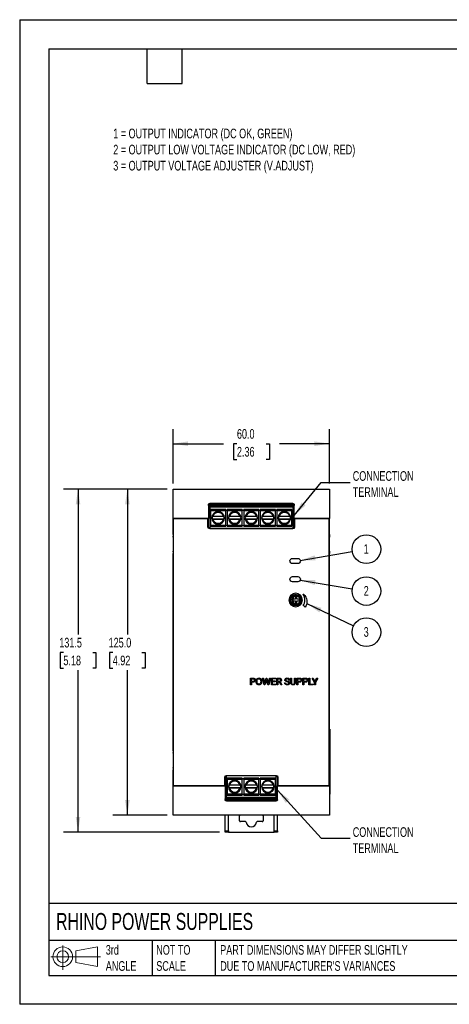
# Model space of a CAD drawing. Header units: millimetres. Extents: x 0 to 489, y 0 to 378.
# Tile 1 of 12: x 0 to 165, y 0 to 378. Entities that reach past the tile are written whole.
import ezdxf

# ---------------------------------------------------------------- set-up
doc = ezdxf.new("R2010")
doc.units = ezdxf.units.MM
doc.header["$LTSCALE"] = 1.75
doc.layers.add('DIMENSIONS', color=140, linetype='Continuous', lineweight=25)
doc.layers.add('TEXT', color=140, linetype='Continuous', lineweight=25)
doc.styles.add('SLDTEXTSTYLE0', font='TXT', dxfattribs={"width": 0.7})
doc.dimstyles.new('SLDDIMSTYLE0', dxfattribs={"dimtxt": 3.776514, "dimasz": 5.7785, "dimexe": 0, "dimexo": 0.0625, "dimgap": 0.944128, "dimtad": 0, "dimtih": 1, "dimtoh": 1, "dimdec": 1, "dimrnd": 1e-09, "dimzin": 4, "dimdsep": 46, "dimtxsty": 'SLDTEXTSTYLE0', "dimsah": 1, "dimcen": 0.09, "dimadec": 0, "dimazin": 1, "dimtfac": 1, "dimtdec": 1, "dimtofl": 0, "dimtmove": 0, "dimatfit": 3, "dimfxl": 0, "dimfrac": 2, "dimtolj": 1, "dimtzin": 12, "dimarcsym": 0})
doc.dimstyles.new('SLDDIMSTYLE1', dxfattribs={"dimtxt": 3.776514, "dimasz": 5.7785, "dimexe": 0, "dimexo": 0.0625, "dimgap": 0.944128, "dimtad": 0, "dimtih": 1, "dimtoh": 1, "dimdec": 1, "dimrnd": 1e-09, "dimzin": 12, "dimdsep": 46, "dimtxsty": 'SLDTEXTSTYLE0', "dimsah": 1, "dimcen": 0.09, "dimadec": 0, "dimazin": 3, "dimtfac": 1, "dimtdec": 1, "dimtofl": 0, "dimtmove": 0, "dimatfit": 3, "dimfxl": 0, "dimfrac": 2, "dimtolj": 1, "dimtzin": 12, "dimarcsym": 0})
doc.dimstyles.new('SLDDIMSTYLE2', dxfattribs={"dimtxt": 0.18, "dimasz": 5.7785, "dimexe": 0, "dimexo": 0.0625, "dimgap": 0, "dimtad": 0, "dimtih": 1, "dimtoh": 1, "dimdec": 0, "dimrnd": 1e-09, "dimzin": 0, "dimdsep": 46, "dimtxsty": 'Standard', "dimsah": 1, "dimcen": 0.09, "dimadec": 0, "dimazin": 0, "dimtfac": 5.7785, "dimtdec": 0, "dimtofl": 0, "dimtmove": 0, "dimatfit": 3, "dimfxl": 0, "dimfrac": 2, "dimtolj": 1, "dimtzin": 0, "dimarcsym": 0})

# ---------------------------------------------------------------- blocks, each defined once
blk = doc.blocks.new('Block11')
at = {"color": 7, "linetype": 'Continuous', "lineweight": 18}
for p, q in [((4.53, 9.29), (4.53, 0)), ((9.59, 7.29), (17.81, 8.81)), ((17.81, 8.81), (17.81, 1.28)), ((0, 5.04), (19.03, 5.04)), ((9.59, 2.79), (9.59, 7.29)), ((9.59, 2.79), (17.81, 1.28))]:
    blk.add_line(p, q, dxfattribs=at)
for radius in [3.76, 2.25]:
    blk.add_circle((4.53, 5.04), radius, dxfattribs=at)
blk = doc.blocks.new('Block12')
at = {"color": 7, "linetype": 'Continuous'}
blk.add_blockref('Block11', (0, 0), dxfattribs=at)
blk = doc.blocks.new('_D')
at = {"layer": 'DIMENSIONS'}
for p, q in [((58.76, 199.84), (58.76, 220.68)), ((118.76, 199.84), (118.76, 220.68)), ((58.76, 215.12), (78.13, 215.12)), ((83.25, 215.12), (81.98, 215.12)), ((81.98, 215.12), (81.98, 209.12)), ((94.47, 215.12), (95.74, 215.12)), ((95.74, 215.12), (95.74, 209.12)), ((118.76, 215.12), (99.59, 215.12)), ((81.98, 209.12), (83.25, 209.12)), ((95.74, 209.12), (94.47, 209.12))]:
    blk.add_line(p, q, dxfattribs=at)
for points in [[(58.76, 215.12), (64.54, 214.23), (64.54, 216.01)], [(118.76, 215.12), (112.98, 216.01), (112.98, 214.23)]]:
    blk.add_solid(points, dxfattribs=at)
at = {"layer": 'DIMENSIONS', "char_height": 3.704, "attachment_point": 1, "style": 'SLDTEXTSTYLE0'}
for s, insert in [('60.0', (83.25, 220.74)), ('2.36', (83.25, 213.89))]:
    blk.add_mtext(s, dxfattribs=dict(at, insert=insert))
blk = doc.blocks.new('_D_1')
at = {"layer": 'DIMENSIONS'}
for p, q in [((56.54, 197.62), (35.71, 197.62)), ((41.26, 197.62), (41.26, 141.87)), ((35.65, 135.02), (34.38, 135.02)), ((34.38, 135.02), (34.38, 129.02)), ((46.87, 135.02), (48.14, 135.02)), ((48.14, 135.02), (48.14, 129.02)), ((34.38, 129.02), (35.65, 129.02)), ((48.14, 129.02), (46.87, 129.02)), ((41.26, 72.62), (41.26, 128.17)), ((56.54, 72.62), (35.71, 72.62))]:
    blk.add_line(p, q, dxfattribs=at)
for points in [[(41.26, 197.62), (40.37, 191.84), (42.15, 191.84)], [(41.26, 72.62), (42.15, 78.4), (40.37, 78.4)]]:
    blk.add_solid(points, dxfattribs=at)
at = {"layer": 'DIMENSIONS', "char_height": 3.704, "attachment_point": 1, "style": 'SLDTEXTSTYLE0'}
for s, insert in [('125.0', (34.08, 140.64)), ('4.92', (35.65, 133.79))]:
    blk.add_mtext(s, dxfattribs=dict(at, insert=insert))
blk = doc.blocks.new('_D_2')
at = {"layer": 'DIMENSIONS'}
for p, q in [((56.54, 197.62), (16.8, 197.62)), ((22.35, 197.62), (22.35, 141.87)), ((16.74, 135.02), (15.48, 135.02)), ((15.48, 135.02), (15.48, 129.02)), ((27.97, 135.02), (29.23, 135.02)), ((29.23, 135.02), (29.23, 129.02)), ((15.48, 129.02), (16.74, 129.02)), ((29.23, 129.02), (27.97, 129.02)), ((22.35, 66.12), (22.35, 128.17)), ((76.54, 66.12), (16.8, 66.12))]:
    blk.add_line(p, q, dxfattribs=at)
for points in [[(22.35, 197.62), (21.47, 191.84), (23.24, 191.84)], [(22.35, 66.12), (23.24, 71.9), (21.47, 71.9)]]:
    blk.add_solid(points, dxfattribs=at)
at = {"layer": 'DIMENSIONS', "char_height": 3.704, "attachment_point": 1, "style": 'SLDTEXTSTYLE0'}
for s, insert in [('131.5', (15.17, 140.64)), ('5.18', (16.74, 133.79))]:
    blk.add_mtext(s, dxfattribs=dict(at, insert=insert))
blk = doc.blocks.new('SW_NOTE_0')
at = {"layer": 'DIMENSIONS', "color": 0}
blk.add_circle((5.43, 0.92), 5.5, dxfattribs=at)
at = {"layer": 'DIMENSIONS', "color": 0, "insert": (5.36, 2.84), "char_height": 3.7, "attachment_point": 2, "style": 'SLDTEXTSTYLE0'}
blk.add_mtext('1', dxfattribs=at)
blk = doc.blocks.new('SW_NOTE_0_1')
at = {"layer": 'DIMENSIONS', "color": 0}
blk.add_circle((5.43, -0.9), 5.5, dxfattribs=at)
at = {"layer": 'DIMENSIONS', "color": 0, "insert": (5.36, 1.03), "char_height": 3.7, "attachment_point": 2, "style": 'SLDTEXTSTYLE0'}
blk.add_mtext('2', dxfattribs=at)
blk = doc.blocks.new('SW_NOTE_0_2')
at = {"layer": 'DIMENSIONS', "color": 0}
blk.add_circle((4.96, -2.39), 5.5, dxfattribs=at)
at = {"layer": 'DIMENSIONS', "color": 0, "insert": (4.89, -0.46), "char_height": 3.7, "attachment_point": 2, "style": 'SLDTEXTSTYLE0'}
blk.add_mtext('3', dxfattribs=at)

msp = doc.modelspace()

# ---------------------------------------------------------------- linework, layer by layer
at = {"color": 7, "linetype": 'Continuous'}
for p, q in [((0, 377.83), (0, 0)), ((0, 377.83), (488.95, 377.83)), ((488.95, 0), (0, 0))]:
    msp.add_line(p, q, dxfattribs=at)
for p, q in [((58.76, 186.42), (58.76, 197.62)), ((58.76, 197.62), (118.76, 197.62)), ((118.76, 197.62), (118.76, 186.42)), ((72.36, 191.72), (72.36, 186.42)), ((104.66, 192.22), (72.86, 192.22)), ((72.86, 191.8), (72.86, 192.22)), ((104.66, 191.8), (72.86, 191.8)), ((72.89, 191.42), (72.89, 190.92)), ((72.89, 191.42), (104.64, 191.42)), ((104.64, 191.42), (72.89, 191.42)), ((72.89, 190.92), (104.64, 190.92)), ((72.89, 190.92), (72.89, 182.62)), ((78.96, 189.92), (73.16, 189.92)), ((73.16, 189.42), (73.16, 189.92)), ((78.96, 189.92), (73.16, 189.92)), ((78.96, 189.42), (73.16, 189.42)), ((73.16, 189.42), (73.16, 183.92)), ((76.06, 188.76), (76.06, 188.99)), ((78.96, 189.92), (78.96, 189.42)), ((78.96, 183.92), (78.96, 189.42)), ((79.51, 189.42), (79.51, 189.92)), ((85.31, 189.92), (79.51, 189.92)), ((85.31, 189.92), (79.51, 189.92)), ((85.31, 189.42), (79.51, 189.42)), ((79.51, 189.42), (79.51, 183.92)), ((82.41, 188.76), (82.41, 188.99)), ((85.31, 189.92), (85.31, 189.42)), ((85.31, 183.92), (85.31, 189.42)), ((85.86, 189.42), (85.86, 189.92)), ((91.66, 189.92), (85.86, 189.92)), ((91.66, 189.92), (85.86, 189.92)), ((85.86, 189.42), (85.86, 183.92)), ((91.66, 189.42), (85.86, 189.42)), ((88.76, 188.76), (88.76, 188.99)), ((91.66, 189.92), (91.66, 189.42)), ((91.66, 183.92), (91.66, 189.42)), ((92.21, 189.42), (92.21, 189.92)), ((98.01, 189.92), (92.21, 189.92)), ((98.01, 189.92), (92.21, 189.92)), ((98.01, 189.42), (92.21, 189.42)), ((92.21, 189.42), (92.21, 183.92)), ((95.11, 188.76), (95.11, 188.99)), ((98.01, 189.92), (98.01, 189.42)), ((98.01, 183.92), (98.01, 189.42)), ((98.56, 189.42), (98.56, 189.92)), ((104.36, 189.92), (98.56, 189.92)), ((104.36, 189.92), (98.56, 189.92)), ((104.36, 189.42), (98.56, 189.42)), ((98.56, 189.42), (98.56, 183.92)), ((101.46, 188.76), (101.46, 188.99)), ((104.36, 189.92), (104.36, 189.42)), ((104.36, 183.92), (104.36, 189.42)), ((104.64, 191.42), (104.64, 190.92)), ((104.64, 190.92), (104.64, 182.62)), ((104.66, 191.8), (104.66, 192.22)), ((105.16, 186.42), (105.16, 191.72)), ((72.36, 186.42), (58.76, 186.42)), ((58.76, 180.22), (58.76, 186.42)), ((72.16, 186.32), (58.86, 186.32)), ((58.86, 186.32), (58.86, 83.92)), ((72.16, 183.12), (72.16, 186.32)), ((72.36, 183.12), (72.36, 186.42)), ((78.33, 186.16), (73.79, 186.16)), ((78.09, 187.18), (74.03, 187.18)), ((74.03, 186.16), (78.09, 186.16)), ((84.68, 186.16), (80.14, 186.16)), ((84.44, 187.18), (80.38, 187.18)), ((80.38, 186.16), (84.44, 186.16)), ((91.03, 186.16), (86.49, 186.16)), ((90.79, 187.18), (86.73, 187.18)), ((86.73, 186.16), (90.79, 186.16)), ((97.38, 186.16), (92.84, 186.16)), ((97.14, 187.18), (93.08, 187.18)), ((93.08, 186.16), (97.14, 186.16)), ((103.73, 186.16), (99.19, 186.16)), ((103.49, 187.18), (99.43, 187.18)), ((99.43, 186.16), (103.49, 186.16)), ((118.76, 186.42), (105.16, 186.42)), ((105.16, 186.42), (105.16, 183.12)), ((105.36, 186.32), (105.36, 183.12)), ((118.66, 186.32), (105.36, 186.32)), ((118.66, 83.92), (118.66, 186.32)), ((118.76, 180.22), (118.76, 186.42)), ((104.66, 182.62), (72.86, 182.62)), ((104.66, 182.42), (72.86, 182.42)), ((73.16, 183.92), (78.96, 183.92)), ((73.16, 183.42), (73.16, 183.92)), ((73.16, 183.42), (78.96, 183.42)), ((76.06, 184.57), (76.06, 184.34)), ((76.06, 184.34), (76.06, 184.34)), ((76.06, 184.24), (76.06, 184.24)), ((78.96, 183.92), (78.96, 183.42)), ((79.51, 183.92), (85.31, 183.92)), ((79.51, 183.42), (79.51, 183.92)), ((79.51, 183.42), (85.31, 183.42)), ((82.41, 184.57), (82.41, 184.34)), ((82.41, 184.34), (82.41, 184.34)), ((82.41, 184.24), (82.41, 184.24)), ((85.31, 183.92), (85.31, 183.42)), ((85.86, 183.92), (91.66, 183.92)), ((85.86, 183.42), (85.86, 183.92)), ((85.86, 183.42), (91.66, 183.42)), ((88.76, 184.57), (88.76, 184.34)), ((88.76, 184.34), (88.76, 184.34)), ((88.76, 184.24), (88.76, 184.24)), ((91.66, 183.92), (91.66, 183.42)), ((92.21, 183.92), (98.01, 183.92)), ((92.21, 183.42), (92.21, 183.92)), ((92.21, 183.42), (98.01, 183.42)), ((95.11, 184.57), (95.11, 184.34)), ((95.11, 184.34), (95.11, 184.34)), ((95.11, 184.24), (95.11, 184.24)), ((98.01, 183.92), (98.01, 183.42)), ((98.56, 183.92), (104.36, 183.92)), ((98.56, 183.42), (98.56, 183.92)), ((98.56, 183.42), (104.36, 183.42)), ((101.46, 184.57), (101.46, 184.34)), ((101.46, 184.34), (101.46, 184.34)), ((101.46, 184.24), (101.46, 184.24)), ((104.36, 183.92), (104.36, 183.42)), ((58.76, 180.22), (58.76, 179.62)), ((58.76, 179.32), (58.76, 179.62)), ((58.76, 179.62), (58.86, 179.62)), ((58.76, 179.32), (58.76, 173.92)), ((58.86, 179.32), (58.76, 179.32)), ((118.66, 179.62), (118.76, 179.62)), ((118.76, 179.32), (118.66, 179.32)), ((118.76, 180.22), (118.76, 179.62)), ((118.76, 179.62), (118.76, 179.32)), ((118.76, 173.92), (118.76, 179.32)), ((58.76, 173.62), (58.76, 173.92)), ((58.76, 173.92), (58.86, 173.92)), ((118.66, 173.92), (118.76, 173.92)), ((118.76, 173.92), (118.76, 173.62)), ((58.86, 173.62), (58.76, 173.62)), ((58.76, 173.62), (58.76, 173.02)), ((58.76, 97.22), (58.76, 173.02)), ((104.56, 171.12), (106.56, 171.12)), ((118.76, 173.62), (118.66, 173.62)), ((118.76, 173.62), (118.76, 173.02)), ((118.76, 97.22), (118.76, 173.02)), ((106.56, 169.12), (104.56, 169.12)), ((104.56, 164.12), (106.56, 164.12)), ((106.56, 162.12), (104.56, 162.12)), ((103.68, 155.37), (104.08, 155.37)), ((104.15, 155.7), (103.8, 155.85)), ((104.15, 155.7), (103.8, 155.85)), ((104.03, 156.3), (104.35, 156.15)), ((104.15, 155.7), (104.15, 155.7)), ((104.55, 156.43), (104.34, 156.66)), ((104.55, 156.43), (104.34, 156.66)), ((104.55, 156.43), (104.55, 156.43)), ((104.96, 155.72), (104.66, 155.12)), ((104.66, 155.12), (104.96, 154.52)), ((104.74, 156.96), (104.92, 156.76)), ((104.96, 155.42), (104.96, 155.72)), ((104.96, 155.42), (104.96, 155.72)), ((105.66, 155.42), (104.96, 155.42)), ((105.66, 155.42), (104.96, 155.42)), ((104.96, 155.42), (104.96, 155.42)), ((105, 156.18), (105, 156.18)), ((105.21, 156.93), (105.15, 157.13)), ((105.21, 156.93), (105.15, 157.13)), ((105.64, 157.22), (105.69, 157.08)), ((106.26, 156.42), (105.66, 156.42)), ((105.66, 156.42), (105.66, 155.42)), ((106.26, 156.42), (105.66, 156.42)), ((105.66, 155.42), (105.66, 155.42)), ((106.02, 157.12), (106.03, 157.2)), ((106.02, 157.12), (106.03, 157.2)), ((106.06, 156.82), (106.06, 156.82)), ((106.26, 155.42), (106.26, 156.42)), ((106.26, 155.42), (106.26, 156.42)), ((106.26, 156.42), (106.26, 156.42)), ((107.26, 155.42), (106.26, 155.42)), ((107.26, 155.42), (106.26, 155.42)), ((106.26, 155.42), (106.26, 155.42)), ((106.52, 157.08), (106.52, 157.07)), ((107.26, 154.82), (107.26, 155.42)), ((107.26, 155.42), (107.26, 155.42)), ((107.26, 154.82), (107.26, 155.42)), ((107.56, 156.2), (107.56, 155.92)), ((107.56, 155.92), (107.56, 155.92)), ((104.08, 154.87), (103.68, 154.87)), ((104.08, 154.87), (103.68, 154.87)), ((103.8, 154.38), (104.15, 154.54)), ((104.35, 154.08), (104.03, 153.94)), ((104.35, 154.08), (104.03, 153.94)), ((104.08, 154.87), (104.08, 154.87)), ((104.34, 153.58), (104.55, 153.81)), ((104.35, 154.08), (104.35, 154.08)), ((104.55, 153.81), (104.55, 153.81)), ((104.92, 153.48), (104.74, 153.28)), ((104.92, 153.48), (104.92, 153.48)), ((104.96, 154.52), (104.96, 154.82)), ((104.96, 154.82), (105.66, 154.82)), ((104.96, 154.52), (104.96, 154.82)), ((104.96, 154.82), (104.96, 154.82)), ((105.15, 153.11), (105.21, 153.31)), ((105.15, 153.11), (105.21, 153.31)), ((105.21, 153.31), (105.21, 153.31)), ((105.69, 153.15), (105.64, 153.02)), ((105.66, 154.82), (105.66, 153.82)), ((105.66, 153.82), (106.26, 153.82)), ((106.03, 153.04), (106.02, 153.12)), ((106.02, 153.12), (106.02, 153.12)), ((106.03, 153.04), (106.02, 153.12)), ((106.06, 153.62), (106.06, 153.62)), ((106.26, 153.82), (106.26, 154.82)), ((106.26, 154.82), (107.26, 154.82)), ((106.26, 153.82), (106.26, 154.82)), ((106.26, 154.82), (106.26, 154.82)), ((106.52, 153.17), (106.52, 153.16)), ((107.12, 154.06), (107.12, 154.06)), ((107.56, 154.32), (107.56, 154.04)), ((107.56, 154.32), (107.56, 154.32)), ((88.44, 122.61), (88.44, 125.2)), ((88.44, 125.2), (89.4, 125.2)), ((88.78, 123.9), (88.78, 124.92)), ((88.78, 124.92), (89.41, 124.92)), ((93.68, 122.61), (93.05, 125.2)), ((93.05, 125.2), (93.4, 125.2)), ((93.4, 125.2), (93.81, 123.42)), ((93.93, 123.39), (94.44, 125.2)), ((94.44, 125.2), (94.73, 125.2)), ((94.59, 124.69), (94.55, 124.49)), ((94.63, 124.49), (94.59, 124.69)), ((94.73, 125.2), (95.23, 123.39)), ((95.36, 123.42), (95.76, 125.2)), ((96.1, 125.2), (95.48, 122.61)), ((95.76, 125.2), (96.1, 125.2)), ((96.48, 122.61), (96.48, 125.2)), ((96.48, 125.2), (98.11, 125.2)), ((98.11, 124.92), (96.82, 124.92)), ((96.82, 124.92), (96.82, 124.08)), ((98.11, 125.2), (98.11, 124.92)), ((98.55, 122.61), (98.55, 125.2)), ((98.55, 125.2), (99.41, 125.2)), ((98.9, 123.93), (98.9, 124.92)), ((98.9, 124.92), (99.42, 124.92)), ((103.82, 125.2), (104.16, 125.2)), ((103.82, 123.43), (103.82, 125.2)), ((104.16, 125.2), (104.16, 123.44)), ((105.35, 125.2), (105.69, 125.2)), ((105.35, 123.44), (105.35, 125.2)), ((105.69, 125.2), (105.69, 123.44)), ((106.23, 122.61), (106.23, 125.2)), ((106.23, 125.2), (107.19, 125.2)), ((106.58, 123.9), (106.58, 124.92)), ((106.58, 124.92), (107.21, 124.92)), ((108.53, 122.61), (108.53, 125.2)), ((108.53, 125.2), (109.49, 125.2)), ((108.88, 124.92), (109.51, 124.92)), ((108.88, 123.9), (108.88, 124.92)), ((110.84, 122.61), (110.84, 125.2)), ((110.84, 125.2), (111.18, 125.2)), ((111.18, 125.2), (111.18, 122.88)), ((112.99, 123.57), (112.1, 125.2)), ((112.1, 125.2), (112.49, 125.2)), ((112.49, 125.2), (113.16, 123.9)), ((113.16, 123.9), (113.84, 125.2)), ((114.23, 125.2), (113.33, 123.57)), ((113.84, 125.2), (114.23, 125.2)), ((88.78, 122.61), (88.44, 122.61)), ((89.4, 123.9), (88.78, 123.9)), ((88.78, 123.62), (88.78, 122.61)), ((89.39, 123.62), (88.78, 123.62)), ((90.65, 123.79), (90.65, 123.98)), ((90.99, 123.82), (90.99, 124.01)), ((92.39, 123.99), (92.39, 123.79)), ((92.73, 123.98), (92.73, 123.82)), ((93.99, 122.61), (93.68, 122.61)), ((93.81, 123.42), (93.86, 123.08)), ((93.86, 123.08), (93.93, 123.39)), ((94.55, 124.49), (93.99, 122.61)), ((95.16, 122.61), (94.63, 124.49)), ((95.48, 122.61), (95.16, 122.61)), ((95.23, 123.39), (95.3, 123.08)), ((95.3, 123.08), (95.36, 123.42)), ((98.13, 122.61), (96.48, 122.61)), ((96.82, 124.08), (97.95, 124.08)), ((97.95, 123.8), (96.82, 123.8)), ((96.82, 123.8), (96.82, 122.88)), ((96.82, 122.88), (98.13, 122.88)), ((97.95, 124.08), (97.95, 123.8)), ((98.13, 122.88), (98.13, 122.61)), ((98.9, 122.61), (98.55, 122.61)), ((99.42, 123.93), (98.9, 123.93)), ((98.9, 123.65), (98.9, 122.61)), ((99.51, 123.65), (98.9, 123.65)), ((100.07, 122.61), (99.51, 123.65)), ((99.83, 123.73), (100.44, 122.63)), ((100.44, 122.61), (100.07, 122.61)), ((100.44, 122.63), (100.44, 122.61)), ((101.55, 123.36), (101.89, 123.36)), ((103.42, 124.45), (103.08, 124.45)), ((104.84, 122.57), (104.75, 122.57)), ((106.58, 122.61), (106.23, 122.61)), ((107.19, 123.9), (106.58, 123.9)), ((106.58, 123.62), (106.58, 122.61)), ((107.19, 123.62), (106.58, 123.62)), ((108.88, 122.61), (108.53, 122.61)), ((109.49, 123.9), (108.88, 123.9)), ((109.49, 123.62), (108.88, 123.62)), ((108.88, 123.62), (108.88, 122.61)), ((112.41, 122.61), (110.84, 122.61)), ((111.18, 122.88), (112.41, 122.88)), ((112.41, 122.88), (112.41, 122.61)), ((112.99, 122.61), (112.99, 123.57)), ((113.33, 122.61), (112.99, 122.61)), ((113.33, 123.57), (113.33, 122.61)), ((118.76, 105.62), (118.81, 105.62)), ((118.76, 104.92), (118.81, 104.92)), ((118.81, 104.92), (118.81, 81.32)), ((58.76, 97.22), (58.76, 96.62)), ((58.76, 96.32), (58.76, 96.62)), ((58.76, 96.62), (58.86, 96.62)), ((58.76, 96.32), (58.76, 90.92)), ((58.86, 96.32), (58.76, 96.32)), ((118.66, 96.62), (118.76, 96.62)), ((118.76, 96.32), (118.66, 96.32)), ((118.76, 97.22), (118.76, 96.62)), ((118.76, 96.62), (118.76, 96.32)), ((118.76, 90.92), (118.76, 96.32)), ((58.76, 90.62), (58.76, 90.92)), ((58.76, 90.92), (58.86, 90.92)), ((118.66, 90.92), (118.76, 90.92)), ((118.76, 90.92), (118.76, 90.62)), ((58.86, 90.62), (58.76, 90.62)), ((58.76, 90.62), (58.76, 90.02)), ((58.76, 83.82), (58.76, 90.02)), ((78.56, 83.92), (78.56, 87.12)), ((78.76, 83.82), (78.76, 87.12)), ((79.24, 79.32), (79.24, 87.62)), ((79.26, 87.82), (98.26, 87.82)), ((98.26, 87.62), (79.26, 87.62)), ((98.29, 79.32), (98.29, 87.62)), ((98.76, 87.12), (98.76, 83.82)), ((98.96, 87.12), (98.96, 83.92)), ((118.76, 90.62), (118.66, 90.62)), ((118.76, 90.62), (118.76, 90.02)), ((118.76, 83.82), (118.76, 90.02)), ((58.76, 72.62), (58.76, 83.82)), ((58.76, 83.82), (78.76, 83.82)), ((58.86, 83.92), (78.56, 83.92)), ((78.76, 83.82), (78.76, 78.52)), ((79.51, 86.32), (79.51, 86.82)), ((85.31, 86.82), (79.51, 86.82)), ((85.31, 86.82), (79.51, 86.82)), ((85.31, 86.32), (79.51, 86.32)), ((79.51, 86.32), (79.51, 80.82)), ((84.44, 84.08), (80.38, 84.08)), ((82.41, 85.66), (82.41, 85.89)), ((85.31, 86.82), (85.31, 86.32)), ((85.31, 80.82), (85.31, 86.32)), ((91.66, 86.82), (85.86, 86.82)), ((85.86, 86.32), (85.86, 86.82)), ((91.66, 86.82), (85.86, 86.82)), ((91.66, 86.32), (85.86, 86.32)), ((85.86, 86.32), (85.86, 80.82)), ((90.79, 84.08), (86.73, 84.08)), ((88.76, 85.66), (88.76, 85.89)), ((91.66, 86.82), (91.66, 86.32)), ((91.66, 80.82), (91.66, 86.32)), ((92.21, 86.32), (92.21, 86.82)), ((98.01, 86.82), (92.21, 86.82)), ((98.01, 86.82), (92.21, 86.82)), ((98.01, 86.32), (92.21, 86.32)), ((92.21, 86.32), (92.21, 80.82)), ((97.14, 84.08), (93.08, 84.08)), ((95.11, 85.66), (95.11, 85.89)), ((98.01, 86.82), (98.01, 86.32)), ((98.01, 80.82), (98.01, 86.32)), ((98.76, 83.82), (118.76, 83.82)), ((98.76, 78.52), (98.76, 83.82)), ((98.96, 83.92), (118.66, 83.92)), ((118.76, 83.82), (118.76, 72.62)), ((79.51, 80.82), (85.31, 80.82)), ((79.51, 80.32), (79.51, 80.82)), ((79.51, 80.32), (85.31, 80.32)), ((84.68, 83.06), (80.14, 83.06)), ((80.38, 83.06), (84.44, 83.06)), ((82.41, 81.47), (82.41, 81.24)), ((82.41, 81.24), (82.41, 81.24)), ((82.41, 81.14), (82.41, 81.14)), ((85.31, 80.82), (85.31, 80.32)), ((85.86, 80.82), (91.66, 80.82)), ((85.86, 80.32), (85.86, 80.82)), ((85.86, 80.32), (91.66, 80.32)), ((91.03, 83.06), (86.49, 83.06)), ((86.73, 83.06), (90.79, 83.06)), ((88.76, 81.47), (88.76, 81.24)), ((88.76, 81.24), (88.76, 81.24)), ((88.76, 81.14), (88.76, 81.14)), ((91.66, 80.82), (91.66, 80.32)), ((92.21, 80.82), (98.01, 80.82)), ((92.21, 80.32), (92.21, 80.82)), ((92.21, 80.32), (98.01, 80.32)), ((97.38, 83.06), (92.84, 83.06)), ((93.08, 83.06), (97.14, 83.06)), ((95.11, 81.47), (95.11, 81.24)), ((95.11, 81.24), (95.11, 81.24)), ((95.11, 81.14), (95.11, 81.14)), ((98.01, 80.82), (98.01, 80.32)), ((118.76, 81.32), (118.81, 81.32)), ((118.76, 80.62), (118.81, 80.62)), ((98.29, 79.32), (79.24, 79.32)), ((79.24, 78.82), (79.24, 79.32)), ((98.29, 78.82), (79.24, 78.82)), ((79.26, 78.43), (98.26, 78.43)), ((79.26, 78.43), (79.26, 78.02)), ((79.26, 78.02), (98.26, 78.02)), ((98.26, 78.43), (98.26, 78.02)), ((98.29, 78.82), (98.29, 79.32)), ((118.76, 72.62), (58.76, 72.62)), ((78.76, 66.55), (78.76, 72.62)), ((79.96, 66.55), (79.96, 72.62)), ((84.26, 70.42), (84.26, 72.32)), ((93.26, 72.32), (93.26, 70.42)), ((97.56, 66.55), (97.56, 72.62)), ((98.76, 66.55), (98.76, 72.62)), ((86.48, 70.12), (84.56, 70.12)), ((92.96, 70.12), (91.04, 70.12)), ((78.76, 66.55), (79.96, 66.55)), ((78.76, 66.12), (78.76, 66.55)), ((79.96, 66.12), (78.76, 66.12)), ((79.96, 66.55), (79.96, 66.12)), ((79.96, 66.12), (97.56, 66.12)), ((97.56, 66.55), (98.76, 66.55)), ((97.56, 66.12), (97.56, 66.55)), ((98.76, 66.12), (97.56, 66.12)), ((98.76, 66.55), (98.76, 66.12))]:
    msp.add_line(p, q)
at = {"flags": 128}
msp.add_lwpolyline([(109.42, 152.41), (108.98, 152.73), (108.63, 152.98)], dxfattribs=at)
for centre, radius, start, end in [((76.06, 186.67), 2.43, 90, 270), ((76.06, 186.67), 2.33, 90, 270), ((76.06, 186.67), 2.43, 270, 90), ((76.06, 186.67), 2.33, 270, 90), ((82.41, 186.67), 2.43, 90, 270), ((82.41, 186.67), 2.33, 90, 270), ((82.41, 186.67), 2.43, 270, 90), ((82.41, 186.67), 2.33, 270, 90), ((88.76, 186.67), 2.43, 90, 270), ((88.76, 186.67), 2.33, 90, 270), ((88.76, 186.67), 2.43, 270, 90), ((88.76, 186.67), 2.33, 270, 90), ((95.11, 186.67), 2.43, 90, 270), ((95.11, 186.67), 2.33, 90, 270), ((95.11, 186.67), 2.43, 270, 90), ((95.11, 186.67), 2.33, 270, 90), ((101.46, 186.67), 2.43, 90, 270), ((101.46, 186.67), 2.33, 90, 270), ((101.46, 186.67), 2.43, 270, 90), ((101.46, 186.67), 2.33, 270, 90), ((76.06, 186.67), 2.42, 180, 270), ((76.06, 186.67), 2.33, 180, 270), ((76.06, 186.67), 2.1, 90, 165.9105), ((76.06, 186.67), 2.1, 194.0895, 270), ((76.06, 186.67), 2.1, 14.0895, 90), ((76.06, 186.67), 2.43, 270, 0), ((76.06, 186.67), 2.33, 270, 0), ((76.06, 186.67), 2.1, 270, 345.9105), ((82.41, 186.67), 2.42, 180, 270), ((82.41, 186.67), 2.33, 180, 270), ((82.41, 186.67), 2.1, 90, 165.9105), ((82.41, 186.67), 2.1, 194.0895, 270), ((82.41, 186.67), 2.1, 14.0895, 90), ((82.41, 186.67), 2.43, 270, 0), ((82.41, 186.67), 2.33, 270, 0), ((82.41, 186.67), 2.1, 270, 345.9105), ((88.76, 186.67), 2.42, 180, 270), ((88.76, 186.67), 2.33, 180, 270), ((88.76, 186.67), 2.1, 90, 165.9105), ((88.76, 186.67), 2.1, 194.0895, 270), ((88.76, 186.67), 2.1, 14.0895, 90), ((88.76, 186.67), 2.43, 270, 0), ((88.76, 186.67), 2.33, 270, 0), ((88.76, 186.67), 2.1, 270, 345.9105), ((95.11, 186.67), 2.43, 180, 270), ((95.11, 186.67), 2.33, 180, 270), ((95.11, 186.67), 2.1, 90, 165.9105), ((95.11, 186.67), 2.1, 194.0895, 270), ((95.11, 186.67), 2.1, 14.0895, 90), ((95.11, 186.67), 2.42, 270, 0), ((95.11, 186.67), 2.33, 270, 0), ((95.11, 186.67), 2.1, 270, 345.9105), ((101.46, 186.67), 2.43, 180, 270), ((101.46, 186.67), 2.33, 180, 270), ((101.46, 186.67), 2.1, 90, 165.9105), ((101.46, 186.67), 2.1, 194.0895, 270), ((101.46, 186.67), 2.1, 14.0895, 90), ((101.46, 186.67), 2.42, 270, 0), ((101.46, 186.67), 2.33, 270, 0), ((101.46, 186.67), 2.1, 270, 345.9105), ((72.86, 183.12), 0.5, 180, 270), ((104.66, 183.12), 0.5, 270, 0), ((59.06, 180.22), 0.3, 180, 228.1925), ((118.46, 180.22), 0.3, 311.8103, 0), ((59.06, 173.02), 0.3, 131.8075, 180), ((118.46, 173.02), 0.3, 0, 48.1897), ((105.76, 155.12), 2.1, 90, 270), ((106.06, 155.12), 2, 163.1808, 172.8192), ((106.06, 155.12), 2, 163.1808, 172.8192), ((106.06, 155.12), 2, 139.1808, 148.8192), ((106.06, 155.12), 2, 139.1808, 148.8192), ((106.06, 155.12), 1.7, 90, 270), ((106.06, 155.12), 1.5, 90, 270), ((106.06, 155.12), 1.5, 135, 270), ((106.06, 155.12), 1.7, 90, 135), ((106.06, 155.12), 2, 115.1808, 124.8192), ((106.06, 155.12), 2, 91.1808, 100.8192), ((105.76, 155.12), 2.1, 270, 90), ((106.06, 155.12), 1.7, 28.0725, 90), ((106.06, 155.12), 1.7, 28.0725, 90), ((106.06, 155.12), 1.5, 270, 90), ((106.06, 155.12), 2, 74.5431, 76.8192), ((106.06, 155.12), 2, 187.1808, 196.8192), ((106.06, 155.12), 2, 187.1808, 196.8192), ((106.06, 155.12), 2, 211.1808, 220.8192), ((106.06, 155.12), 2, 211.1808, 220.8192), ((106.06, 155.12), 2, 235.1808, 244.8192), ((106.06, 155.12), 2, 235.1808, 244.8192), ((106.06, 155.12), 2, 259.1808, 268.8192), ((106.06, 155.12), 2, 259.1808, 268.8192), ((106.06, 155.12), 1.7, 270, 331.9275), ((106.06, 155.12), 1.5, 270, 315), ((106.06, 155.12), 2, 283.1808, 285.4749), ((106.06, 155.12), 2, 283.1808, 285.475), ((106.06, 155.12), 1.7, 315, 331.9275), ((59.06, 97.22), 0.3, 180, 228.1925), ((118.46, 97.22), 0.3, 311.8103, 0), ((59.06, 90.02), 0.3, 131.8075, 180), ((79.26, 87.12), 0.5, 90, 180), ((98.26, 87.12), 0.5, 0, 90), ((118.46, 90.02), 0.3, 0, 48.1897), ((82.41, 83.57), 2.43, 90, 270), ((82.41, 83.57), 2.43, 180, 270), ((82.41, 83.57), 2.33, 90, 270), ((82.41, 83.57), 2.32, 180, 270), ((82.41, 83.57), 2.1, 90, 165.9105), ((82.41, 83.57), 2.43, 270, 90), ((82.41, 83.57), 2.33, 270, 90), ((82.41, 83.57), 2.1, 14.0895, 90), ((82.41, 83.57), 2.43, 270, 360), ((82.41, 83.57), 2.32, 270, 360), ((88.76, 83.57), 2.43, 90, 270), ((88.76, 83.57), 2.43, 180, 270), ((88.76, 83.57), 2.33, 90, 270), ((88.76, 83.57), 2.33, 180, 270), ((88.76, 83.57), 2.1, 90, 165.9105), ((88.76, 83.57), 2.43, 270, 90), ((88.76, 83.57), 2.33, 270, 90), ((88.76, 83.57), 2.1, 14.0895, 90), ((88.76, 83.57), 2.43, 270, 360), ((88.76, 83.57), 2.33, 270, 360), ((95.11, 83.57), 2.43, 90, 270), ((95.11, 83.57), 2.43, 180, 270), ((95.11, 83.57), 2.33, 90, 270), ((95.11, 83.57), 2.33, 180, 270), ((95.11, 83.57), 2.1, 90, 165.9105), ((95.11, 83.57), 2.43, 270, 90), ((95.11, 83.57), 2.33, 270, 90), ((95.11, 83.57), 2.1, 14.0895, 90), ((95.11, 83.57), 2.43, 270, 360), ((95.11, 83.57), 2.33, 270, 360), ((82.41, 83.57), 2.1, 194.0895, 270), ((82.41, 83.57), 2.1, 270, 345.9105), ((88.76, 83.57), 2.1, 194.0895, 270), ((88.76, 83.57), 2.1, 270, 345.9105), ((95.11, 83.57), 2.1, 194.0895, 270), ((95.11, 83.57), 2.1, 270, 345.9105), ((84.56, 72.32), 0.3, 90, 180), ((92.96, 72.32), 0.3, 0, 90), ((84.56, 70.42), 0.3, 180, 270), ((86.48, 69.82), 0.3, 7.4947, 90), ((88.76, 70.12), 2, 187.4947, 352.5053), ((91.04, 69.82), 0.3, 90, 172.5053), ((92.96, 70.42), 0.3, 270, 0)]:
    msp.add_arc(centre, radius, start, end)
for points, knots in [([(72.36, 191.72), (72.36, 191.74), (72.36, 191.78), (72.38, 191.84), (72.4, 191.91), (72.44, 191.99), (72.5, 192.06), (72.57, 192.13), (72.66, 192.18), (72.76, 192.21), (72.83, 192.22), (72.86, 192.22)], [0, 0, 0, 0, 0.083695, 0.166733, 0.250123, 0.376211, 0.499836, 0.626527, 0.749511, 0.874326, 1, 1, 1, 1]), ([(72.86, 191.8), (72.84, 191.8), (72.8, 191.8), (72.74, 191.79), (72.67, 191.77), (72.61, 191.74), (72.55, 191.71), (72.5, 191.66), (72.43, 191.59), (72.38, 191.48), (72.37, 191.39), (72.36, 191.34)], [0, 0, 0, 0, 0.077613, 0.157085, 0.239446, 0.324643, 0.411216, 0.500368, 0.623502, 0.790268, 1, 1, 1, 1]), ([(72.38, 191.42), (72.39, 191.46), (72.4, 191.56), (72.51, 191.69), (72.68, 191.79), (72.8, 191.8), (72.86, 191.8)], [0, 0, 0, 0, 0.171521, 0.485729, 0.74008, 1, 1, 1, 1]), ([(104.66, 192.22), (104.69, 192.22), (104.73, 192.22), (104.8, 192.2), (104.88, 192.17), (104.96, 192.13), (105.03, 192.06), (105.09, 191.99), (105.13, 191.9), (105.16, 191.81), (105.16, 191.75), (105.16, 191.72)], [0, 0, 0, 0, 0.084059, 0.166741, 0.250117, 0.373126, 0.500049, 0.623761, 0.750146, 0.874851, 1, 1, 1, 1]), ([(105.16, 191.34), (105.16, 191.36), (105.16, 191.4), (105.15, 191.46), (105.13, 191.51), (105.11, 191.56), (105.08, 191.59), (105.06, 191.62), (105.04, 191.64), (105, 191.69), (104.92, 191.75), (104.79, 191.8), (104.7, 191.8), (104.66, 191.8)], [0, 0, 0, 0, 0.09077, 0.173488, 0.248276, 0.315127, 0.373954, 0.424608, 0.466904, 0.500639, 0.67736, 0.844192, 1, 1, 1, 1]), ([(104.66, 191.8), (104.7, 191.8), (104.77, 191.8), (104.87, 191.77), (104.96, 191.72), (105.05, 191.64), (105.13, 191.54), (105.14, 191.45), (105.15, 191.42)], [0, 0, 0, 0, 0.147726, 0.294864, 0.437749, 0.582831, 0.862061, 1, 1, 1, 1]), ([(105.76, 157.72), (104.33, 157.72), (103.16, 156.55), (103.16, 153.68), (104.33, 152.52), (105.76, 152.52)], [0, 0, 0, 0, 0.5, 0.5, 1, 1, 1, 1]), ([(105.76, 152.52), (107.2, 152.52), (108.36, 153.68), (108.36, 156.55), (107.2, 157.72), (105.76, 157.72)], [0, 0, 0, 0, 0.5, 0.5, 1, 1, 1, 1]), ([(108.6, 157.21), (108.57, 157.25), (108.58, 157.3), (108.65, 157.37), (108.7, 157.37), (108.74, 157.34)], [0, 0, 0, 0, 0.5, 0.5, 1, 1, 1, 1]), ([(78.76, 78.9), (78.76, 78.88), (78.77, 78.83), (78.78, 78.78), (78.8, 78.73), (78.82, 78.68), (78.84, 78.65), (78.86, 78.62), (78.88, 78.59), (78.93, 78.55), (79.01, 78.49), (79.13, 78.44), (79.22, 78.44), (79.26, 78.43)], [0, 0, 0, 0, 0.09077, 0.173488, 0.248276, 0.315127, 0.373954, 0.424608, 0.466904, 0.500639, 0.67736, 0.844192, 1, 1, 1, 1]), ([(79.26, 78.02), (79.24, 78.02), (79.19, 78.02), (79.12, 78.04), (79.05, 78.06), (78.97, 78.11), (78.9, 78.17), (78.84, 78.25), (78.79, 78.34), (78.77, 78.43), (78.76, 78.49), (78.76, 78.52)], [0, 0, 0, 0, 0.084059, 0.166741, 0.250117, 0.373126, 0.500049, 0.623761, 0.750146, 0.874851, 1, 1, 1, 1]), ([(79.26, 78.43), (79.23, 78.44), (79.16, 78.44), (79.06, 78.47), (78.97, 78.52), (78.87, 78.6), (78.8, 78.7), (78.78, 78.78), (78.78, 78.81)], [0, 0, 0, 0, 0.147726, 0.294864, 0.437749, 0.582831, 0.862061, 1, 1, 1, 1]), ([(98.26, 78.43), (98.28, 78.43), (98.33, 78.44), (98.39, 78.45), (98.45, 78.47), (98.51, 78.49), (98.57, 78.53), (98.63, 78.58), (98.69, 78.65), (98.75, 78.76), (98.76, 78.85), (98.76, 78.9)], [0, 0, 0, 0, 0.077613, 0.157085, 0.239446, 0.324643, 0.411216, 0.500368, 0.623502, 0.790268, 1, 1, 1, 1]), ([(98.74, 78.81), (98.74, 78.78), (98.72, 78.68), (98.61, 78.55), (98.45, 78.45), (98.32, 78.44), (98.26, 78.43)], [0, 0, 0, 0, 0.171521, 0.485729, 0.74008, 1, 1, 1, 1]), ([(98.76, 78.52), (98.76, 78.5), (98.76, 78.46), (98.75, 78.4), (98.73, 78.33), (98.69, 78.25), (98.63, 78.17), (98.56, 78.11), (98.47, 78.06), (98.37, 78.03), (98.3, 78.02), (98.26, 78.02)], [0, 0, 0, 0, 0.083695, 0.166733, 0.250123, 0.376211, 0.499836, 0.626527, 0.749511, 0.874326, 1, 1, 1, 1])]:
    msp.add_open_spline(points, degree=3, knots=knots)
for points in [[(74.03, 187.18), (73.94, 187.18), (73.85, 187.18), (73.79, 187.18)], [(73.79, 186.16), (73.85, 186.16), (73.94, 186.16), (74.03, 186.16)], [(78.33, 187.18), (78.28, 187.18), (78.19, 187.18), (78.09, 187.18)], [(78.09, 186.16), (78.19, 186.16), (78.28, 186.16), (78.33, 186.16)], [(80.14, 187.18), (80.2, 187.18), (80.29, 187.18), (80.38, 187.18)], [(80.38, 186.16), (80.29, 186.16), (80.2, 186.16), (80.14, 186.16)], [(84.44, 187.18), (84.54, 187.18), (84.63, 187.18), (84.68, 187.18)], [(84.68, 186.16), (84.63, 186.16), (84.54, 186.16), (84.44, 186.16)], [(86.49, 187.18), (86.55, 187.18), (86.64, 187.18), (86.73, 187.18)], [(86.73, 186.16), (86.64, 186.16), (86.55, 186.16), (86.49, 186.16)], [(90.79, 187.18), (90.89, 187.18), (90.98, 187.18), (91.03, 187.18)], [(91.03, 186.16), (90.98, 186.16), (90.89, 186.16), (90.79, 186.16)], [(93.08, 187.18), (92.99, 187.18), (92.9, 187.18), (92.84, 187.18)], [(92.84, 186.16), (92.9, 186.16), (92.99, 186.16), (93.08, 186.16)], [(97.38, 187.18), (97.33, 187.18), (97.24, 187.18), (97.14, 187.18)], [(97.14, 186.16), (97.24, 186.16), (97.33, 186.16), (97.38, 186.16)], [(99.19, 187.18), (99.25, 187.18), (99.34, 187.18), (99.43, 187.18)], [(99.43, 186.16), (99.34, 186.16), (99.25, 186.16), (99.19, 186.16)], [(103.49, 187.18), (103.59, 187.18), (103.68, 187.18), (103.73, 187.18)], [(103.73, 186.16), (103.68, 186.16), (103.59, 186.16), (103.49, 186.16)], [(72.86, 182.42), (72.48, 182.42), (72.16, 182.73), (72.16, 183.12)], [(105.36, 183.12), (105.36, 182.73), (105.05, 182.42), (104.66, 182.42)], [(103.56, 170.12), (103.56, 170.67), (104.01, 171.12), (104.56, 171.12)], [(104.56, 169.12), (104.01, 169.12), (103.56, 169.57), (103.56, 170.12)], [(106.56, 171.12), (107.11, 171.12), (107.56, 170.67), (107.56, 170.12)], [(107.56, 170.12), (107.56, 169.57), (107.11, 169.12), (106.56, 169.12)], [(103.56, 163.12), (103.56, 163.67), (104.01, 164.12), (104.56, 164.12)], [(104.56, 162.12), (104.01, 162.12), (103.56, 162.57), (103.56, 163.12)], [(106.56, 164.12), (107.11, 164.12), (107.56, 163.67), (107.56, 163.12)], [(107.56, 163.12), (107.56, 162.57), (107.11, 162.12), (106.56, 162.12)], [(108.63, 152.98), (109.54, 154.24), (109.53, 155.95), (108.6, 157.21)], [(108.74, 157.34), (110.25, 156.15), (110.55, 153.97), (109.42, 152.41)], [(89.4, 125.2), (89.68, 125.2), (89.9, 125.13), (90.06, 124.98)], [(89.41, 124.92), (89.58, 124.91), (89.72, 124.87), (89.82, 124.77)], [(89.82, 124.77), (89.91, 124.68), (89.96, 124.56), (89.96, 124.4)], [(90.06, 124.98), (90.22, 124.84), (90.3, 124.64), (90.3, 124.41)], [(90.78, 124.64), (90.87, 124.83), (90.99, 124.98), (91.15, 125.08)], [(90.99, 124.01), (90.99, 124.3), (91.06, 124.53), (91.18, 124.69)], [(91.15, 125.08), (91.31, 125.18), (91.49, 125.23), (91.69, 125.23)], [(91.18, 124.69), (91.3, 124.86), (91.48, 124.94), (91.69, 124.94)], [(91.69, 125.23), (91.9, 125.23), (92.08, 125.18), (92.24, 125.08)], [(91.69, 124.94), (91.91, 124.94), (92.09, 124.86), (92.21, 124.69)], [(92.21, 124.69), (92.33, 124.53), (92.39, 124.29), (92.39, 123.99)], [(92.24, 125.08), (92.4, 124.98), (92.52, 124.84), (92.61, 124.65)], [(99.41, 125.2), (99.7, 125.2), (99.93, 125.13), (100.09, 125)], [(99.42, 124.92), (99.6, 124.92), (99.74, 124.87), (99.84, 124.79)], [(99.84, 124.79), (99.93, 124.7), (99.98, 124.58), (99.98, 124.42)], [(100.09, 125), (100.24, 124.87), (100.32, 124.67), (100.32, 124.42)], [(101.63, 124.53), (101.63, 124.73), (101.71, 124.9), (101.87, 125.03)], [(101.87, 125.03), (102.04, 125.17), (102.25, 125.23), (102.51, 125.23)], [(102.11, 124.84), (102.02, 124.77), (101.97, 124.67), (101.97, 124.53)], [(102.51, 124.95), (102.34, 124.95), (102.21, 124.92), (102.11, 124.84)], [(102.51, 125.23), (102.69, 125.23), (102.85, 125.2), (102.99, 125.13)], [(102.93, 124.82), (102.83, 124.91), (102.69, 124.95), (102.51, 124.95)], [(103.08, 124.45), (103.08, 124.61), (103.03, 124.73), (102.93, 124.82)], [(102.99, 125.13), (103.13, 125.06), (103.23, 124.97), (103.31, 124.85)], [(103.31, 124.85), (103.39, 124.72), (103.42, 124.59), (103.42, 124.45)], [(107.19, 125.2), (107.47, 125.2), (107.7, 125.13), (107.86, 124.98)], [(107.21, 124.92), (107.38, 124.91), (107.51, 124.87), (107.61, 124.77)], [(107.61, 124.77), (107.71, 124.68), (107.76, 124.56), (107.76, 124.4)], [(107.86, 124.98), (108.02, 124.84), (108.1, 124.64), (108.1, 124.41)], [(109.49, 125.2), (109.77, 125.2), (110, 125.13), (110.16, 124.98)], [(109.51, 124.92), (109.68, 124.91), (109.81, 124.87), (109.91, 124.77)], [(109.91, 124.77), (110.01, 124.68), (110.06, 124.56), (110.06, 124.4)], [(110.16, 124.98), (110.32, 124.84), (110.4, 124.64), (110.4, 124.41)], [(90.07, 123.82), (89.91, 123.69), (89.69, 123.62), (89.39, 123.62)], [(89.82, 124.03), (89.72, 123.94), (89.58, 123.9), (89.4, 123.9)], [(89.96, 124.4), (89.96, 124.24), (89.91, 124.12), (89.82, 124.03)], [(90.3, 124.41), (90.3, 124.15), (90.22, 123.96), (90.07, 123.82)], [(90.65, 123.98), (90.65, 124.23), (90.69, 124.45), (90.78, 124.64)], [(90.78, 123.15), (90.7, 123.34), (90.65, 123.55), (90.65, 123.79)], [(91.15, 122.72), (90.99, 122.82), (90.87, 122.96), (90.78, 123.15)], [(91.18, 123.12), (91.05, 123.29), (90.99, 123.52), (90.99, 123.82)], [(91.69, 122.57), (91.49, 122.57), (91.31, 122.62), (91.15, 122.72)], [(91.69, 122.86), (91.48, 122.86), (91.3, 122.95), (91.18, 123.12)], [(92.21, 123.1), (92.09, 122.94), (91.92, 122.86), (91.69, 122.86)], [(92.24, 122.72), (92.09, 122.62), (91.9, 122.57), (91.69, 122.57)], [(92.39, 123.79), (92.39, 123.49), (92.33, 123.26), (92.21, 123.1)], [(92.61, 123.15), (92.52, 122.96), (92.4, 122.82), (92.24, 122.72)], [(92.61, 124.65), (92.69, 124.46), (92.73, 124.23), (92.73, 123.98)], [(92.73, 123.82), (92.73, 123.56), (92.69, 123.34), (92.61, 123.15)], [(99.83, 124.07), (99.73, 123.98), (99.59, 123.93), (99.42, 123.93)], [(99.98, 124.42), (99.98, 124.27), (99.93, 124.15), (99.83, 124.07)], [(100.19, 124), (100.1, 123.88), (99.98, 123.79), (99.83, 123.73)], [(100.32, 124.42), (100.32, 124.26), (100.28, 124.12), (100.19, 124)], [(101.67, 122.95), (101.59, 123.07), (101.55, 123.21), (101.55, 123.36)], [(101.83, 124.07), (101.69, 124.19), (101.63, 124.35), (101.63, 124.53)], [(102.03, 122.67), (101.87, 122.74), (101.76, 122.83), (101.67, 122.95)], [(102.47, 123.76), (102.18, 123.85), (101.96, 123.95), (101.83, 124.07)], [(101.89, 123.36), (101.89, 123.2), (101.95, 123.08), (102.06, 122.99)], [(101.97, 124.53), (101.97, 124.43), (102.02, 124.34), (102.11, 124.26)], [(102.53, 122.57), (102.35, 122.57), (102.18, 122.6), (102.03, 122.67)], [(102.06, 122.99), (102.18, 122.89), (102.33, 122.85), (102.53, 122.85)], [(102.11, 124.26), (102.2, 124.19), (102.35, 124.12), (102.57, 124.06)], [(102.95, 123.56), (102.86, 123.62), (102.7, 123.69), (102.47, 123.76)], [(102.53, 122.85), (102.71, 122.85), (102.85, 122.89), (102.94, 122.96)], [(103.18, 122.76), (103.02, 122.63), (102.8, 122.57), (102.53, 122.57)], [(102.57, 124.06), (102.78, 124), (102.95, 123.94), (103.07, 123.86)], [(102.94, 122.96), (103.04, 123.03), (103.09, 123.13), (103.09, 123.26)], [(103.09, 123.26), (103.09, 123.39), (103.04, 123.49), (102.95, 123.56)], [(103.07, 123.86), (103.19, 123.79), (103.28, 123.71), (103.34, 123.61)], [(103.43, 123.26), (103.43, 123.05), (103.35, 122.89), (103.18, 122.76)], [(103.34, 123.61), (103.4, 123.51), (103.43, 123.4), (103.43, 123.26)], [(104.07, 122.8), (103.9, 122.95), (103.82, 123.16), (103.82, 123.43)], [(104.75, 122.57), (104.47, 122.57), (104.24, 122.65), (104.07, 122.8)], [(104.16, 123.44), (104.16, 123.25), (104.21, 123.11), (104.31, 123)], [(104.31, 123), (104.41, 122.9), (104.56, 122.85), (104.75, 122.85)], [(104.75, 122.85), (104.95, 122.85), (105.09, 122.9), (105.2, 123)], [(105.46, 122.83), (105.31, 122.68), (105.1, 122.59), (104.84, 122.57)], [(105.2, 123), (105.3, 123.11), (105.35, 123.25), (105.35, 123.44)], [(105.69, 123.44), (105.69, 123.19), (105.62, 122.99), (105.46, 122.83)], [(107.61, 124.03), (107.51, 123.94), (107.37, 123.9), (107.19, 123.9)], [(107.86, 123.82), (107.7, 123.69), (107.48, 123.62), (107.19, 123.62)], [(107.76, 124.4), (107.76, 124.24), (107.71, 124.12), (107.61, 124.03)], [(108.1, 124.41), (108.1, 124.15), (108.02, 123.96), (107.86, 123.82)], [(109.91, 124.03), (109.81, 123.94), (109.67, 123.9), (109.49, 123.9)], [(110.16, 123.82), (110.01, 123.69), (109.78, 123.62), (109.49, 123.62)], [(110.06, 124.4), (110.06, 124.24), (110.01, 124.12), (109.91, 124.03)], [(110.4, 124.41), (110.4, 124.15), (110.32, 123.96), (110.16, 123.82)], [(118.81, 105.62), (118.81, 105.62), (118.81, 105.31), (118.81, 104.92)], [(78.56, 87.12), (78.56, 87.51), (78.88, 87.82), (79.26, 87.82)], [(98.26, 87.82), (98.65, 87.82), (98.96, 87.51), (98.96, 87.12)], [(80.14, 84.08), (80.2, 84.08), (80.29, 84.08), (80.38, 84.08)], [(84.44, 84.08), (84.54, 84.08), (84.63, 84.08), (84.68, 84.08)], [(86.49, 84.08), (86.55, 84.08), (86.64, 84.08), (86.73, 84.08)], [(90.79, 84.08), (90.89, 84.08), (90.98, 84.08), (91.03, 84.08)], [(93.08, 84.08), (92.99, 84.08), (92.9, 84.08), (92.84, 84.08)], [(97.38, 84.08), (97.33, 84.08), (97.24, 84.08), (97.14, 84.08)], [(80.38, 83.06), (80.29, 83.06), (80.2, 83.06), (80.14, 83.06)], [(84.68, 83.06), (84.63, 83.06), (84.54, 83.06), (84.44, 83.06)], [(86.73, 83.06), (86.64, 83.06), (86.55, 83.06), (86.49, 83.06)], [(91.03, 83.06), (90.98, 83.06), (90.89, 83.06), (90.79, 83.06)], [(92.84, 83.06), (92.9, 83.06), (92.99, 83.06), (93.08, 83.06)], [(97.14, 83.06), (97.24, 83.06), (97.33, 83.06), (97.38, 83.06)], [(118.81, 81.32), (118.81, 80.93), (118.81, 80.62), (118.81, 80.62)]]:
    msp.add_open_spline(points, degree=3)
at = {"layer": 'TEXT'}
for p, q in [((11.11, 366.71), (477.84, 366.71)), ((11.11, 366.71), (11.11, 11.11)), ((48.89, 353.38), (48.89, 366.71)), ((62.23, 353.38), (62.23, 366.71)), ((48.89, 353.38), (62.23, 353.38)), ((477.84, 38.72), (11.11, 38.72)), ((477.84, 24.45), (11.11, 24.45)), ((50.83, 24.45), (50.83, 11.11)), ((74.97, 24.45), (74.97, 11.11)), ((11.11, 11.11), (477.84, 11.11))]:
    msp.add_line(p, q, dxfattribs=at)

# ---------------------------------------------------------------- block references
at = {"layer": 'DIMENSIONS'}
for name, p in [('SW_NOTE_0', (127.45, 173.73)), ('SW_NOTE_0_1', (127.45, 159.48)), ('SW_NOTE_0_2', (127.92, 145.19))]:
    msp.add_blockref(name, p, dxfattribs=at)
at = {"layer": 'TEXT'}
msp.add_blockref('Block12', (11.97, 13.22), dxfattribs=at)

# ---------------------------------------------------------------- texts
at = {"layer": 'DIMENSIONS', "attachment_point": 1, "style": 'SLDTEXTSTYLE0'}
for s, insert, char_height in [('1 = OUTPUT INDICATOR (DC OK, GREEN)^J2 = OUTPUT LOW VOLTAGE INDICATOR (DC LOW, RED)^J3 = OUTPUT VOLTAGE ADJUSTER (V.ADJUST)', (35.85, 336.02), 3.70417), ('CONNECTION^JTERMINAL', (127.64, 204.59), 3.7042), ('CONNECTION^JTERMINAL', (127.64, 67.95), 3.7042)]:
    msp.add_mtext(s, dxfattribs=dict(at, insert=insert, char_height=char_height))
at = {"layer": 'TEXT', "attachment_point": 1, "style": 'SLDTEXTSTYLE0'}
for s, insert, char_height in [('RHINO POWER SUPPLIES', (13.94, 35.04), 6.4823), ('3rd^JANGLE', (32.99, 22.74), 3.704), ('NOT TO^JSCALE', (52.34, 22.74), 3.7042), ("PART DIMENSIONS MAY DIFFER SLIGHTLY ^JDUE TO MANUFACTURER'S VARIANCES", (76.85, 22.74), 3.7042)]:
    msp.add_mtext(s, dxfattribs=dict(at, insert=insert, char_height=char_height))

# ---------------------------------------------------------------- dimensions: what is measured, and where the dimension line sits
at = {"layer": 'DIMENSIONS'}
dim = msp.add_linear_dim(base=(118.76, 215.12), p1=(58.76, 197.62), p2=(118.76, 197.62), dimstyle='SLDDIMSTYLE0', dxfattribs=at)
dim.commit()
dim.dimension.update_dxf_attribs({"geometry": '_D', "text_midpoint": (88.86, 215.12), "dimtype": 160})
for base, p2, dimstyle, picture, middle in [((22.35, 66.12), (78.76, 66.12), 'SLDDIMSTYLE1', '_D_2', (22.35, 135.02)), ((41.26, 72.62), (58.76, 72.62), 'SLDDIMSTYLE0', '_D_1', (41.26, 135.02))]:
    dim = msp.add_linear_dim(base=base, p1=(58.76, 197.62), p2=p2, angle=90, dimstyle=dimstyle, dxfattribs=at)
    dim.commit()
    dim.dimension.update_dxf_attribs({"geometry": picture, "text_midpoint": middle, "dimtype": 160})

# ---------------------------------------------------------------- leaders
for points in [[(105.16, 187.58), (115.54, 200.24), (126.65, 200.24)], [(107.53, 170.37), (127.45, 173.73)], [(107.5, 162.78), (127.45, 159.48)], [(110.03, 153.79), (127.92, 145.19)], [(98.76, 82.19), (115.54, 63.74), (126.65, 63.74)]]:
    msp.add_leader(points, dimstyle='SLDDIMSTYLE2', dxfattribs=at)

doc.saveas('drawing.dxf')
